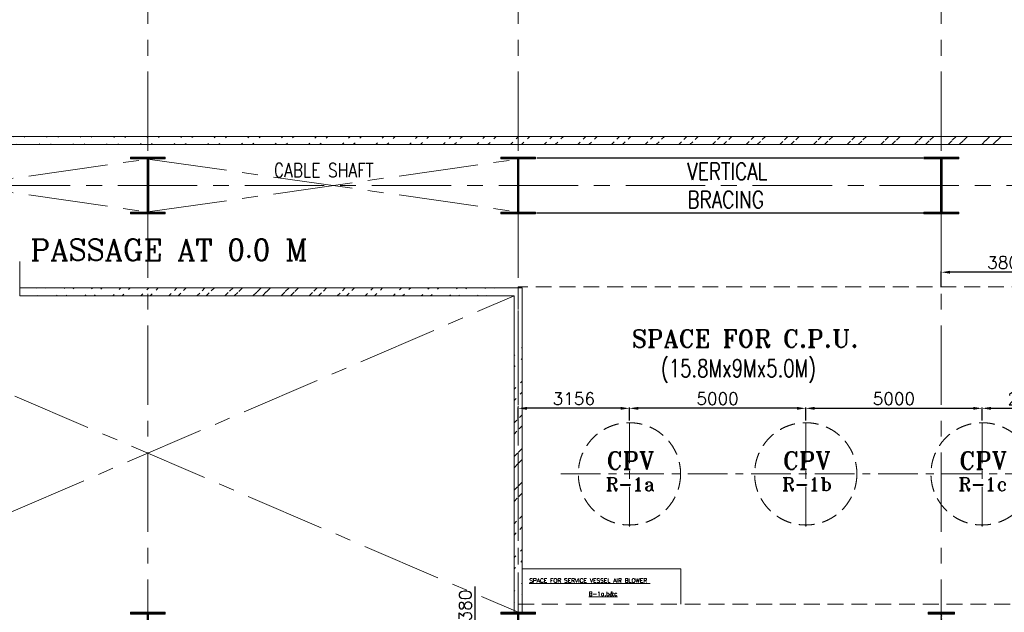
# Model space of a CAD drawing. Header units: inches. Extents: x 0 to 1545919, y 0 to 23143738.
# Tile 158 of 197: x 173155 to 201076, y 170037 to 186838. Entities that reach past the tile are written whole.
import ezdxf

# ---------------------------------------------------------------- set-up
doc = ezdxf.new("R2010")
doc.units = ezdxf.units.IN
doc.header["$LTSCALE"] = 1800
doc.header["$MEASUREMENT"] = 0
doc.linetypes.add('CENTER', pattern=[2, 1.25, -0.25, 0.25, -0.25])
doc.linetypes.add('HIDDEN', pattern=[0.375, 0.25, -0.125])
doc.layers.get('0').update_dxf_attribs({"color": 253, "lineweight": 5})
doc.layers.get('Defpoints').update_dxf_attribs({"lineweight": 18})
for name, color, linetype, lineweight in [('BRACING', 1, 'HIDDEN', 18), ('CEN', 8, 'CENTER', 18), ('COL', 1, 'Continuous', 18), ('DIM', 4, 'Continuous', 18), ('EQUIP', 8, 'HIDDEN', 9), ('GRID', 251, 'CENTER', 18), ('HATCH', 9, 'Continuous', 18), ('TEXT', 3, 'Continuous', 18), ('WALL', 6, 'Continuous', 18)]:
    doc.layers.add(name, color=color, linetype=linetype, lineweight=lineweight)
doc.styles.add('ROMANC', font='ROMANC.SHX')
doc.styles.add('ROMANS', font='romans.shx')
doc.styles.add('ROMANT', font='romant')
doc.dimstyles.new('MAIN', dxfattribs={"dimtxt": 350, "dimasz": 250, "dimexe": 20, "dimexo": 20, "dimgap": 100, "dimtad": 1, "dimdec": 0, "dimzin": 0, "dimdsep": 46, "dimtxsty": 'ROMANS', "dimcen": 0.09, "dimclrd": 256, "dimclre": 9, "dimclrt": 256, "dimadec": 0, "dimazin": 0, "dimtfac": 1, "dimtdec": 0, "dimtofl": 0, "dimtmove": 0, "dimatfit": 3, "dimfxl": 0.18, "dimtolj": 1, "dimtzin": 0, "dimarcsym": 0})

# ---------------------------------------------------------------- blocks, each defined once
blk = doc.blocks.new('C-ROW COLUMN')
at = {"layer": 'COL'}
h = blk.add_hatch(dxfattribs=at)
h.set_pattern_fill('ANSI31', color=256, scale=200, style=0)
h.set_pattern_definition([(45, (-1315.907, -6.545), (-17.6776695, 17.6776695), [])])
h.paths.add_polyline_path([(77950, 120865), (76960, 120865), (76960, 120820), (77950, 120820)])
h.paths.add_polyline_path([(77478, 120820), (77433, 120820), (77433, 119310), (77478, 119310)])
h.paths.add_polyline_path([(77950, 119310), (76960, 119310), (76960, 119265), (77950, 119265)])
at = {"layer": 'CEN'}
for p, q in [((77455, 119265), (77455, 120865)), ((77264, 120065), (77647, 120065))]:
    blk.add_line(p, q, dxfattribs=at)
at = {"layer": 'COL'}
for points in [[(76960, 120865), (77950, 120865), (77950, 120820), (76960, 120820)], [(77433, 120820), (77478, 120820), (77478, 119310), (77433, 119310)], [(76960, 119310), (77950, 119310), (77950, 119265), (76960, 119265)]]:
    blk.add_lwpolyline(points, close=True, dxfattribs=at)
blk = doc.blocks.new('B-ROW COLUMN')
at = {"layer": 'COL'}
h = blk.add_hatch(dxfattribs=at)
h.set_pattern_fill('ANSI31', color=256, scale=200, style=0)
h.set_pattern_definition([(45, (155648.048, 63141.767), (-17.67767, 17.67767), [])])
h.paths.add_polyline_path([(171095, 85178), (172085, 85178), (172085, 85128), (171095, 85128)])
h.paths.add_polyline_path([(171574, 86878), (171606, 86878), (171606, 85178), (171574, 85178)])
h.paths.add_polyline_path([(171095, 86928), (172085, 86928), (172085, 86878), (171095, 86878)])
blk.add_line((171590, 85128), (171590, 86928))
at = {"layer": 'CEN'}
for p, q in [((171590, 85128), (171590, 86928)), ((171399, 86028), (171782, 86028))]:
    blk.add_line(p, q, dxfattribs=at)
at = {"layer": 'COL'}
for points in [[(171095, 86928), (172085, 86928), (172085, 86878), (171095, 86878)], [(171574, 86878), (171606, 86878), (171606, 85178), (171574, 85178)], [(171095, 85178), (172085, 85178), (172085, 85128), (171095, 85128)]]:
    blk.add_lwpolyline(points, close=True, dxfattribs=at)
blk = doc.blocks.new('*D998')
at = {"layer": 'Defpoints', "color": 0, "transparency": 16777216}
for p in [(200446, 175820), (195445, 175456), (200446, 175456)]:
    blk.add_point(p, dxfattribs=at)
at = {"layer": 'DIM', "color": 9, "lineweight": -2, "transparency": 16777216}
for p, q in [((195445, 175476), (195445, 175840)), ((200446, 175476), (200446, 175840))]:
    blk.add_line(p, q, dxfattribs=at)
at = {"layer": 'DIM', "lineweight": -2, "transparency": 16777216}
blk.add_line((195695, 175820), (200196, 175820), dxfattribs=at)
at = {"layer": 'DIM', "transparency": 16777216}
for points in [[(195695, 175861), (195695, 175778), (195445, 175820)], [(200196, 175861), (200196, 175778), (200446, 175820)]]:
    blk.add_solid(points, dxfattribs=at)
at = {"layer": 'DIM', "transparency": 16777216, "insert": (197945, 176095), "char_height": 350, "attachment_point": 5, "style": 'ROMANS'}
blk.add_mtext('\\A1;5000', dxfattribs=at)
blk = doc.blocks.new('*D999')
at = {"layer": 'Defpoints', "color": 0, "transparency": 16777216}
for p in [(190446, 175820), (190446, 175456), (195445, 175456)]:
    blk.add_point(p, dxfattribs=at)
at = {"layer": 'DIM', "color": 9, "lineweight": -2, "transparency": 16777216}
for p, q in [((190446, 175476), (190446, 175840)), ((195445, 175476), (195445, 175840))]:
    blk.add_line(p, q, dxfattribs=at)
at = {"layer": 'DIM', "lineweight": -2, "transparency": 16777216}
blk.add_line((195195, 175820), (190696, 175820), dxfattribs=at)
at = {"layer": 'DIM', "transparency": 16777216}
for points in [[(190696, 175861), (190696, 175778), (190446, 175820)], [(195195, 175861), (195195, 175778), (195445, 175820)]]:
    blk.add_solid(points, dxfattribs=at)
at = {"layer": 'DIM', "transparency": 16777216, "insert": (192945, 176095), "char_height": 350, "attachment_point": 5, "style": 'ROMANS'}
blk.add_mtext('\\A1;5000', dxfattribs=at)
blk = doc.blocks.new('*D1000')
at = {"layer": 'Defpoints', "color": 0, "transparency": 16777216}
for p in [(203090, 175820), (200446, 175456), (203090, 175293)]:
    blk.add_point(p, dxfattribs=at)
at = {"layer": 'DIM', "color": 9, "lineweight": -2, "transparency": 16777216}
for p, q in [((200446, 175476), (200446, 175840)), ((203090, 175313), (203090, 175840))]:
    blk.add_line(p, q, dxfattribs=at)
at = {"layer": 'DIM', "lineweight": -2, "transparency": 16777216}
blk.add_line((200696, 175820), (202840, 175820), dxfattribs=at)
at = {"layer": 'DIM', "transparency": 16777216}
for points in [[(200696, 175861), (200696, 175778), (200446, 175820)], [(202840, 175861), (202840, 175778), (203090, 175820)]]:
    blk.add_solid(points, dxfattribs=at)
at = {"layer": 'DIM', "transparency": 16777216, "insert": (201768, 176095), "char_height": 350, "attachment_point": 5, "style": 'ROMANS'}
blk.add_mtext('\\A1;2645', dxfattribs=at)
blk = doc.blocks.new('*D1002')
at = {"layer": 'Defpoints', "color": 0, "transparency": 16777216}
for p in [(187290, 175820), (187290, 175456), (190446, 175456)]:
    blk.add_point(p, dxfattribs=at)
at = {"layer": 'DIM', "color": 9, "lineweight": -2, "transparency": 16777216}
for p, q in [((187290, 175476), (187290, 175840)), ((190446, 175476), (190446, 175840))]:
    blk.add_line(p, q, dxfattribs=at)
at = {"layer": 'DIM', "lineweight": -2, "transparency": 16777216}
blk.add_line((190196, 175820), (187540, 175820), dxfattribs=at)
at = {"layer": 'DIM', "transparency": 16777216}
for points in [[(187540, 175861), (187540, 175778), (187290, 175820)], [(190196, 175861), (190196, 175778), (190446, 175820)]]:
    blk.add_solid(points, dxfattribs=at)
at = {"layer": 'DIM', "transparency": 16777216, "insert": (188868, 176095), "char_height": 350, "attachment_point": 5, "style": 'ROMANS'}
blk.add_mtext('\\A1;3156', dxfattribs=at)
blk = doc.blocks.new('*D1004')
at = {"layer": 'Defpoints', "color": 0, "transparency": 16777216}
for p in [(199290, 179679), (199290, 179267), (203090, 179267)]:
    blk.add_point(p, dxfattribs=at)
at = {"layer": 'DIM', "color": 9, "lineweight": -2, "transparency": 16777216}
for p, q in [((199290, 179287), (199290, 179699)), ((203090, 179287), (203090, 179699))]:
    blk.add_line(p, q, dxfattribs=at)
at = {"layer": 'DIM', "lineweight": -2, "transparency": 16777216}
blk.add_line((202840, 179679), (199540, 179679), dxfattribs=at)
at = {"layer": 'DIM', "transparency": 16777216}
for points in [[(199540, 179720), (199540, 179637), (199290, 179679)], [(202840, 179720), (202840, 179637), (203090, 179679)]]:
    blk.add_solid(points, dxfattribs=at)
at = {"layer": 'DIM', "transparency": 16777216, "insert": (201190, 179954), "char_height": 350, "attachment_point": 5, "style": 'ROMANS'}
blk.add_mtext('\\A1;3800', dxfattribs=at)
blk = doc.blocks.new('*D1006')
at = {"layer": 'Defpoints', "color": 0, "transparency": 16777216}
for p in [(186067, 169137), (187405, 169137), (187405, 167757)]:
    blk.add_point(p, dxfattribs=at)
at = {"layer": 'DIM', "lineweight": -2, "transparency": 16777216}
for p, q in [((186067, 169137), (186067, 170770)), ((186067, 168007), (186067, 168887))]:
    blk.add_line(p, q, dxfattribs=at)
at = {"layer": 'DIM', "color": 9, "lineweight": -2, "transparency": 16777216}
for p, q in [((187385, 169137), (186047, 169137)), ((187385, 167757), (186047, 167757))]:
    blk.add_line(p, q, dxfattribs=at)
at = {"layer": 'DIM', "transparency": 16777216}
for points in [[(186025, 168887), (186108, 168887), (186067, 169137)], [(186025, 168007), (186108, 168007), (186067, 167757)]]:
    blk.add_solid(points, dxfattribs=at)
at = {"layer": 'DIM', "transparency": 16777216, "insert": (185792, 170079), "char_height": 350, "attachment_point": 5, "rotation": 90, "style": 'ROMANS'}
blk.add_mtext('\\A1;1380', dxfattribs=at)

msp = doc.modelspace()

# ---------------------------------------------------------------- hatches: boundary and pattern name
h = msp.add_hatch()
h.set_pattern_fill('ANSI32', color=256, scale=1800, style=0)
h.set_pattern_definition([(45, (0, 1000), (-477.2971, 477.2971), []), (45, (318.2, 1000), (-477.2971, 477.2971), [])])
edge = h.paths.add_edge_path()
edge.add_line((168863.193, 183527.047), (234040.003, 183527.047))
edge.add_line((168890.003, 183297.047), (234040.003, 183297.047))
h = msp.add_hatch()
h.set_pattern_fill('ANSI32', color=256, scale=1800, style=0)
h.set_pattern_definition([(45, (122500, 0), (-477.297, 477.297), []), (45, (122818.2, 0), (-477.297, 477.297), [])])
edge = h.paths.add_edge_path()
edge.add_line((187405.003, 178237.047), (187405.003, 170037.047))
edge.add_line((187175.003, 178007.047), (187175.003, 170037.047))
at = {"layer": 'COL'}
h = msp.add_hatch(dxfattribs=at)
h.set_pattern_fill('ANSI31', color=256, scale=200, style=0)
h.set_pattern_definition([(45, (183347.824, 146251.188), (-17.67767, 17.67767), [])])
h.paths.add_polyline_path([(198920.003, 168287.047), (199660.003, 168287.047), (199660.003, 168237.047), (198920.003, 168237.047)])
h.paths.add_polyline_path([(199274.003, 169987.047), (199306.003, 169987.047), (199306.003, 168287.047), (199274.003, 168287.047)])
h.paths.add_polyline_path([(198920.003, 170037.047), (199660.003, 170037.047), (199660.003, 169987.047), (198920.003, 169987.047)])
at = {"layer": 'HATCH'}
h = msp.add_hatch(dxfattribs=at)
h.set_pattern_fill('ANSI32', color=256, scale=1500, style=0)
h.set_pattern_definition([(45, (129449.7, -19276.04), (-397.7476, 397.7476), []), (45, (129714.84, -19276.04), (-397.7476, 397.7476), [])])
edge = h.paths.add_edge_path()
edge.add_line((173155.003, 179007.047), (187175.003, 179007.047))
edge.add_line((173155.003, 179237.047), (187405.003, 179237.047))

# ---------------------------------------------------------------- linework, layer by layer
msp.add_line((199290.003, 168237.047), (199290.003, 170037.047))
at = {"layer": 'BRACING', "const_width": 40}
for points in [[(187812.559, 182914.547), (198773.117, 182914.547)], [(187803.016, 181359.547), (198776.8, 181359.547)]]:
    msp.add_lwpolyline(points, dxfattribs=at)
at = {"layer": 'CEN'}
for p, q in [((166290.002, 181387.047), (176790.002, 182887.047)), ((166290.002, 182887.047), (176790.002, 181387.047)), ((176790.002, 181387.047), (187290.003, 182887.047)), ((176790.002, 182887.047), (187290.002, 181387.047)), ((166290.003, 170037.047), (187175.003, 179007.047)), ((166405.003, 179007.047), (187290.003, 170037.047)), ((199290.003, 168237.047), (199290.003, 170037.047))]:
    msp.add_line(p, q, dxfattribs=at)
at = {"layer": 'CEN', "linetype": 'CENTER', "ltscale": 0.5}
for p, q in [((190445.503, 172468.197), (190445.503, 175455.897)), ((195445.323, 172468.197), (195445.323, 175455.897)), ((200445.503, 172468.197), (200445.503, 175455.897)), ((188500.025, 173962.047), (202390.62, 173962.047))]:
    msp.add_line(p, q, dxfattribs=at)
at = {"layer": 'COL'}
msp.add_lwpolyline([(198920.003, 170037.047), (199660.003, 170037.047), (199660.003, 169987.047), (198920.003, 169987.047)], close=True, dxfattribs=at)
at = {"layer": 'DIM', "color": 1}
for p, q in [((187405.003, 171266.847), (191905.174, 171266.847)), ((191905.174, 171266.847), (191905.174, 170267.047))]:
    msp.add_line(p, q, dxfattribs=at)
at = {"layer": 'EQUIP'}
for centre in [(190445.503, 173962.047), (195445.323, 173962.047), (200445.503, 173962.047)]:
    msp.add_circle(centre, 1450, dxfattribs=at)
at = {"layer": 'GRID'}
for p, q in [((187290.003, 121918.052), (187290.003, 227800.429)), ((176790.003, 121918.052), (176790.003, 226871.541)), ((199290.003, 121918.052), (199290.003, 196637.047)), ((282590.003, 182137.047), (147490.003, 182137.047))]:
    msp.add_line(p, q, dxfattribs=at)
at = {"layer": 'WALL'}
for p, q in [((168863.193, 183527.047), (234040.003, 183527.047)), ((168890.003, 183297.047), (234040.003, 183297.047)), ((173155.003, 179007.047), (173155.003, 179987.047)), ((173155.003, 179237.047), (187405.003, 179237.047)), ((173155.003, 179007.047), (187175.003, 179007.047)), ((187175.003, 179007.047), (187175.003, 170037.047)), ((187405.003, 179237.047), (187405.003, 170037.047))]:
    msp.add_line(p, q, dxfattribs=at)
at = {"layer": 'WALL', "linetype": 'HIDDEN'}
msp.add_lwpolyline([(187290.003, 170267.047), (203090.003, 170267.047), (203090.003, 179267.047), (187290.003, 179267.047)], close=True, dxfattribs=at)

# ---------------------------------------------------------------- block references
for name, p in [('C-ROW COLUMN', (99334.563, 62071.898)), ('C-ROW COLUMN', (109834.563, 62071.898)), ('C-ROW COLUMN', (121834.563, 62071.898)), ('B-ROW COLUMN', (5199.777, 83109.421)), ('B-ROW COLUMN', (15699.777, 83109.421))]:
    msp.add_blockref(name, p)

# ---------------------------------------------------------------- texts
at = {"layer": 'TEXT', "style": 'ROMANS'}
for s, height, width, p in [('CABLE SHAFT', 400, 0.8, (180363.38, 182373.145)), ('(15.8Mx9Mx5.0M)', 500, 0.75, (191336.75, 176705.954))]:
    msp.add_text(s, height=height, dxfattribs=dict(at, width=width)).set_placement(p)
at = {"layer": 'TEXT', "style": 'ROMANC'}
msp.add_text('PASSAGE AT 0.0 M', height=600, dxfattribs=at).set_placement((173456.407, 180014.481))
at = {"layer": 'TEXT', "color": 3, "style": 'ROMANT'}
for s, height, p in [('SPACE FOR C.P.U.', 500, (190513.722, 177546.086)), ('CPV', 500, (189799.246, 174087.77)), ('CPV', 500, (194799.066, 174087.77)), ('CPV', 500, (199799.246, 174087.77)), ('R-1a', 375, (189775.464, 173482.178)), ('R-1b', 375, (194775.284, 173482.178)), ('R-1c', 375, (199775.464, 173482.178)), ('%%USPACE FOR SERVICE VESSEL AIR BLOWER ', 120, (187605.794, 170878.102)), ('%%UB-1a,b&c', 120, (189290.219, 170501.891))]:
    msp.add_text(s, height=height, dxfattribs=at).set_placement(p)
at = {"layer": 'TEXT', "insert": (192089.53, 182777.047), "char_height": 480, "width": 2515.41904, "attachment_point": 1, "style": 'ROMANS'}
msp.add_mtext('{\\W0.8;VERTICAL BRACING}', dxfattribs=at)

# ---------------------------------------------------------------- dimensions: what is measured, and where the dimension line sits
at = {"layer": 'DIM'}
for base, p1, p2, picture, middle in [((199290.003, 179678.57), (203090.003, 179267.047), (199290.003, 179267.047), '*D1004', (201190.003, 179953.57)), ((187290.002676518, 175819.824052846), (190445.502676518, 175455.897338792), (187290.002676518, 175455.897338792), '*D1002', (188867.752676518, 176094.824052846)), ((190445.503, 175819.824), (195445.323, 175455.897), (190445.503, 175455.897), '*D999', (192945.413, 176094.824)), ((200445.503, 175819.824), (195445.323, 175455.897), (200445.503, 175455.897), '*D998', (197945.413, 176094.824)), ((203090.002676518, 175819.824052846), (200445.502676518, 175455.897338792), (203090.002676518, 175293.051570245), '*D1000', (201767.752676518, 176094.824052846))]:
    dim = msp.add_linear_dim(base=base, p1=p1, p2=p2, dimstyle='MAIN', override={"dimtmove": 0}, dxfattribs=at)
    dim.commit()
    dim.dimension.update_dxf_attribs({"geometry": picture, "text_midpoint": middle})
dim = msp.add_linear_dim(base=(186066.618, 169137.047), p1=(187405.003, 167757.047), p2=(187405.003, 169137.047), angle=90, dimstyle='MAIN', override={"dimtmove": 0}, dxfattribs=at)
dim.commit()
dim.dimension.update_dxf_attribs({"geometry": '*D1006', "text_midpoint": (185791.618, 170078.714)})

doc.saveas('drawing.dxf')
